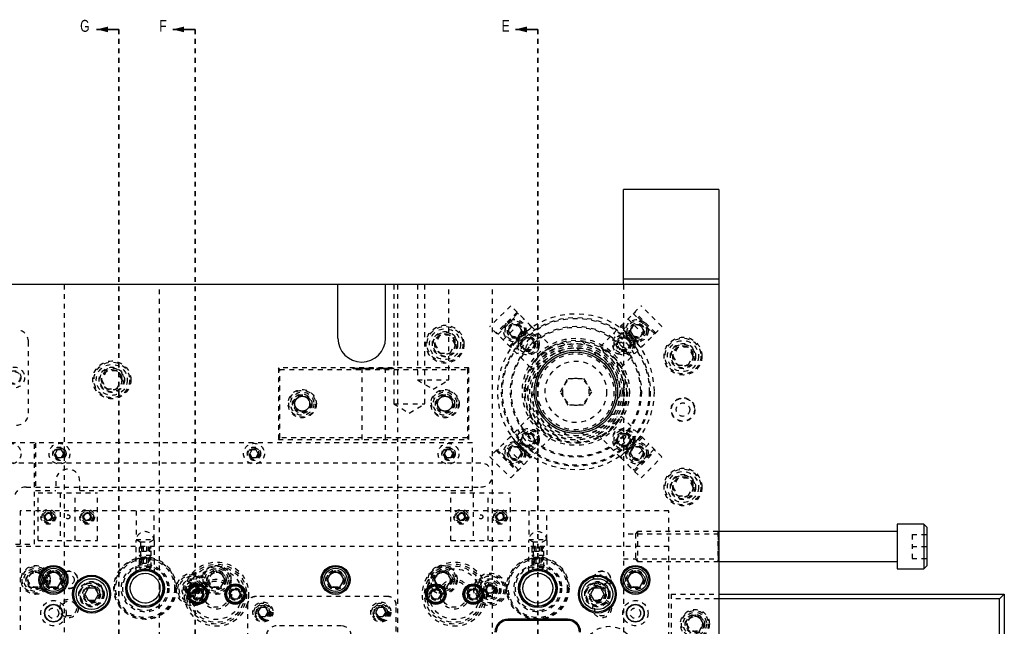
# Model space of a CAD drawing. Header units: inches. Extents: x 1694 to 2505, y -239 to -56.
# Tile 80 of 179: x 1749 to 1769, y -150 to -137. Entities that reach past the tile are written whole.
import ezdxf

# ---------------------------------------------------------------- set-up
doc = ezdxf.new("R2010")
doc.units = ezdxf.units.IN
doc.header["$LTSCALE"] = 0.5
doc.header["$MEASUREMENT"] = 0
doc.linetypes.add('HIDDEN', pattern=[0.225, 0.15, -0.075])
doc.linetypes.add('PHANTOM', pattern=[0.25, 0.125, -0.025, 0.025, -0.025, 0.025, -0.025])
doc.layers.add('SID-M-H', color=4, linetype='HIDDEN')
doc.layers.add('SID-M-S', color=105, linetype='Continuous')
doc.styles.add('SLDTEXTSTYLE0', font='TXT', dxfattribs={"width": 0.595745})

msp = doc.modelspace()

# ---------------------------------------------------------------- linework, layer by layer
at = {"color": 7, "linetype": 'Continuous', "lineweight": 35}
for p, q in [((1750.61658, -137.23909), (1750.14658, -137.23909)), ((1752.21658, -137.23909), (1751.74658, -137.23909)), ((1759.41658, -137.23909), (1758.94658, -137.23909))]:
    msp.add_line(p, q, dxfattribs=at)
at = {"color": 7, "linetype": 'PHANTOM', "lineweight": 35}
for p, q in [((1750.61658, -137.23909), (1750.61658, -171.9591)), ((1752.21658, -137.23909), (1752.21658, -171.9591)), ((1759.41658, -137.23909), (1759.41658, -171.9591))]:
    msp.add_line(p, q, dxfattribs=at)
at = {"color": 7, "linetype": 'Continuous', "lineweight": 35}
for points in [[(1750.14658, -137.23909), (1750.38658, -137.29909), (1750.38658, -137.17909)], [(1751.74658, -137.23909), (1751.98658, -137.29909), (1751.98658, -137.17909)], [(1758.94658, -137.23909), (1759.18658, -137.29909), (1759.18658, -137.17909)]]:
    msp.add_solid(points, dxfattribs=at)
at = {"layer": 'SID-M-H'}
for p, q in [((1749.46658, -142.5991), (1749.46658, -166.5991)), ((1751.46658, -166.5991), (1751.46658, -142.5991)), ((1756.38848, -142.5991), (1756.38848, -145.0991)), ((1756.46658, -142.5991), (1756.46658, -166.5991)), ((1756.88848, -142.5991), (1756.88848, -144.5991)), ((1757.04468, -145.0991), (1757.04468, -142.5991)), ((1757.54468, -144.5991), (1757.54468, -142.5991)), ((1758.46658, -166.5991), (1758.46658, -142.5991)), ((1761.21658, -142.5991), (1761.21658, -166.5991)), ((1758.84798, -143.04208), (1758.40957, -143.48049)), ((1759.12419, -143.31829), (1758.84798, -143.04208)), ((1761.15695, -143.47032), (1761.58519, -143.04208)), ((1762.02359, -143.48049), (1761.58519, -143.04208)), ((1758.98162, -143.17573), (1758.54321, -143.61413)), ((1759.00001, -143.19411), (1758.5616, -143.63252)), ((1758.57397, -143.64489), (1759.01238, -143.20649)), ((1758.68578, -143.7567), (1759.12419, -143.31829)), ((1759.27622, -143.47032), (1759.12419, -143.31829)), ((1761.30898, -143.31829), (1761.74738, -143.7567)), ((1761.42079, -143.20649), (1761.85919, -143.64489)), ((1761.87157, -143.63252), (1761.43316, -143.19411)), ((1761.88995, -143.61413), (1761.45154, -143.17573)), ((1759.2654, -144.33632), (1758.40957, -143.48049)), ((1758.86278, -143.44246), (1758.79061, -143.56746)), ((1758.81942, -143.89034), (1759.25783, -143.45194)), ((1758.83781, -143.90873), (1759.27622, -143.47032)), ((1759.28859, -143.4827), (1758.85018, -143.9211)), ((1759.00712, -143.44246), (1758.86278, -143.44246)), ((1759.07929, -143.56746), (1759.00712, -143.44246)), ((1759.27622, -143.47032), (1759.70381, -143.89792)), ((1760.72936, -143.89792), (1761.15695, -143.47032)), ((1761.58298, -143.9211), (1761.14458, -143.4827)), ((1761.15695, -143.47032), (1761.59536, -143.90873)), ((1761.16776, -144.33632), (1762.02359, -143.48049)), ((1761.17533, -143.45194), (1761.61374, -143.89034)), ((1761.42605, -143.44246), (1761.35388, -143.56746)), ((1761.57038, -143.44246), (1761.42605, -143.44246)), ((1761.64255, -143.56746), (1761.57038, -143.44246)), ((1757.35833, -143.6616), (1757.25008, -143.8491)), ((1757.57484, -143.6616), (1757.35833, -143.6616)), ((1757.68309, -143.8491), (1757.57484, -143.6616)), ((1758.79061, -143.56746), (1758.86278, -143.69246)), ((1758.86278, -143.69246), (1759.00712, -143.69246)), ((1759.00712, -143.69246), (1759.07929, -143.56746)), ((1759.06682, -143.84367), (1759.13899, -143.71867)), ((1759.13899, -143.71867), (1759.28333, -143.71867)), ((1759.28333, -143.71867), (1759.3555, -143.84367)), ((1761.07767, -143.84367), (1761.14984, -143.71867)), ((1761.14984, -143.71867), (1761.29417, -143.71867)), ((1761.29417, -143.71867), (1761.36634, -143.84367)), ((1761.35388, -143.56746), (1761.42605, -143.69246)), ((1761.42605, -143.69246), (1761.57038, -143.69246)), ((1761.57038, -143.69246), (1761.64255, -143.56746)), ((1748.71658, -145.2991), (1748.71658, -143.7991)), ((1757.25008, -143.8491), (1757.35833, -144.0366)), ((1757.57484, -144.0366), (1757.68309, -143.8491)), ((1759.13899, -143.96867), (1759.06682, -143.84367)), ((1759.3555, -143.84367), (1759.28333, -143.96867)), ((1761.14984, -143.96867), (1761.07767, -143.84367)), ((1761.36634, -143.84367), (1761.29417, -143.96867)), ((1762.35833, -143.9116), (1762.25008, -144.0991)), ((1762.57484, -143.9116), (1762.35833, -143.9116)), ((1762.68309, -144.0991), (1762.57484, -143.9116)), ((1757.35833, -144.0366), (1757.57484, -144.0366)), ((1759.28333, -143.96867), (1759.13899, -143.96867)), ((1761.29417, -143.96867), (1761.14984, -143.96867)), ((1762.25008, -144.0991), (1762.35833, -144.2866)), ((1762.57484, -144.2866), (1762.68309, -144.0991)), ((1757.96658, -144.3491), (1753.96658, -144.3491)), ((1753.96658, -144.3491), (1753.96658, -145.8491)), ((1753.99658, -144.3791), (1753.96658, -144.3491)), ((1753.99658, -144.3791), (1757.93658, -144.3791)), ((1753.99658, -145.8191), (1753.99658, -144.3791)), ((1755.53565, -144.3641), (1755.53565, -144.3491)), ((1755.54801, -144.3641), (1755.54801, -144.3491)), ((1755.56203, -144.3641), (1755.56203, -144.3491)), ((1755.56314, -144.3641), (1755.56314, -144.3491)), ((1755.58288, -144.3641), (1755.58288, -144.3491)), ((1755.58395, -144.3641), (1755.58395, -144.3491)), ((1755.59342, -144.3641), (1755.59342, -144.3491)), ((1755.62044, -144.3641), (1755.59342, -144.3641)), ((1755.59822, -144.3641), (1755.59822, -144.3491)), ((1755.60808, -144.3641), (1755.60808, -144.3491)), ((1755.62044, -144.3641), (1755.62044, -144.3491)), ((1755.64518, -144.3641), (1755.64518, -144.3491)), ((1755.72291, -144.3641), (1755.64518, -144.3641)), ((1755.71054, -144.3641), (1755.71054, -144.3491)), ((1755.71658, -144.3491), (1755.71658, -145.8491)), ((1755.72291, -144.3641), (1755.72291, -144.3491)), ((1755.74764, -144.3641), (1755.74764, -144.3491)), ((1755.82537, -144.3641), (1755.74764, -144.3641)), ((1755.813, -144.3641), (1755.813, -144.3491)), ((1755.82537, -144.3641), (1755.82537, -144.3491)), ((1755.85364, -144.3641), (1755.85364, -144.3491)), ((1755.866, -144.3641), (1755.866, -144.3491)), ((1755.89515, -144.3641), (1755.89515, -144.3491)), ((1755.89913, -144.3641), (1755.89913, -144.3491)), ((1755.9023, -144.3641), (1755.9023, -144.3491)), ((1755.924, -144.3641), (1755.924, -144.3491)), ((1755.93852, -144.3641), (1755.93852, -144.3491)), ((1755.93887, -144.3641), (1755.93887, -144.3491)), ((1755.9667, -144.3641), (1755.93887, -144.3641)), ((1755.94464, -144.3641), (1755.94464, -144.3491)), ((1755.95433, -144.3641), (1755.95433, -144.3491)), ((1755.9667, -144.3641), (1755.9667, -144.3491)), ((1756.04443, -144.3641), (1756.04443, -144.3491)), ((1756.05679, -144.3641), (1756.05679, -144.3491)), ((1756.06201, -144.3641), (1756.06201, -144.3491)), ((1756.09157, -144.3641), (1756.09157, -144.3491)), ((1756.09199, -144.3641), (1756.09199, -144.3491)), ((1756.12569, -144.3641), (1756.12569, -144.3491)), ((1756.13806, -144.3641), (1756.13806, -144.3491)), ((1756.15219, -144.3641), (1756.15219, -144.3491)), ((1756.15749, -144.3641), (1756.15749, -144.3491)), ((1756.22816, -144.3641), (1756.15749, -144.3641)), ((1756.16456, -144.3641), (1756.16456, -144.3491)), ((1756.19556, -144.3641), (1756.19556, -144.3491)), ((1756.19779, -144.3641), (1756.19779, -144.3491)), ((1756.19953, -144.3641), (1756.19953, -144.3491)), ((1756.20025, -144.3641), (1756.20025, -144.3491)), ((1756.20436, -144.3641), (1756.20436, -144.3491)), ((1756.21179, -144.3641), (1756.21179, -144.3491)), ((1756.21402, -144.3641), (1756.21402, -144.3491)), ((1756.21658, -145.8491), (1756.21658, -144.3491)), ((1756.22816, -144.3641), (1756.22816, -144.3491)), ((1756.22992, -144.3641), (1756.22992, -144.3491)), ((1756.24229, -144.3641), (1756.22992, -144.3641)), ((1756.24229, -144.3641), (1756.24229, -144.3491)), ((1756.25642, -144.3641), (1756.25642, -144.3491)), ((1756.26879, -144.3641), (1756.26879, -144.3491)), ((1756.274, -144.3641), (1756.274, -144.3491)), ((1756.30357, -144.3641), (1756.30357, -144.3491)), ((1756.30398, -144.3641), (1756.30398, -144.3491)), ((1756.33769, -144.3641), (1756.33769, -144.3491)), ((1756.35005, -144.3641), (1756.35005, -144.3491)), ((1756.36772, -144.3641), (1756.36772, -144.3491)), ((1756.3792, -144.3641), (1756.3792, -144.3491)), ((1756.39068, -144.3641), (1756.39068, -144.3491)), ((1757.93658, -144.3791), (1757.96658, -144.3491)), ((1757.93658, -144.3791), (1757.93658, -145.8191)), ((1757.96658, -145.8491), (1757.96658, -144.3491)), ((1762.35833, -144.2866), (1762.57484, -144.2866)), ((1750.35833, -144.4116), (1750.25008, -144.5991)), ((1750.57484, -144.4116), (1750.35833, -144.4116)), ((1750.68309, -144.5991), (1750.57484, -144.4116)), ((1759.89182, -144.8491), (1760.0542, -144.56785)), ((1760.0542, -144.56785), (1760.37896, -144.56785)), ((1760.37896, -144.56785), (1760.54134, -144.8491)), ((1750.25008, -144.5991), (1750.35833, -144.7866)), ((1750.35833, -144.7866), (1750.57484, -144.7866)), ((1750.57484, -144.7866), (1750.68309, -144.5991)), ((1756.88848, -144.5991), (1757.54468, -144.5991)), ((1756.88848, -144.5991), (1757.21658, -144.79624)), ((1757.21658, -144.79624), (1757.54468, -144.5991)), ((1754.28645, -145.0991), (1754.37652, -144.9431)), ((1754.37652, -144.9431), (1754.55665, -144.9431)), ((1754.55665, -144.9431), (1754.64672, -145.0991)), ((1757.28645, -145.0991), (1757.37652, -144.9431)), ((1757.37652, -144.9431), (1757.55665, -144.9431)), ((1757.55665, -144.9431), (1757.64672, -145.0991)), ((1760.0542, -145.13035), (1759.89182, -144.8491)), ((1760.54134, -144.8491), (1760.37896, -145.13035)), ((1754.37652, -145.2551), (1754.28645, -145.0991)), ((1754.64672, -145.0991), (1754.55665, -145.2551)), ((1756.38848, -145.0991), (1757.04468, -145.0991)), ((1756.38848, -145.0991), (1756.71658, -145.29624)), ((1756.71658, -145.29624), (1757.04468, -145.0991)), ((1757.37652, -145.2551), (1757.28645, -145.0991)), ((1757.64672, -145.0991), (1757.55665, -145.2551)), ((1760.37896, -145.13035), (1760.0542, -145.13035)), ((1754.55665, -145.2551), (1754.37652, -145.2551)), ((1757.55665, -145.2551), (1757.37652, -145.2551)), ((1759.2654, -145.36187), (1758.40957, -146.2177)), ((1761.16776, -145.36187), (1761.74738, -145.94149)), ((1753.96658, -145.8491), (1753.99658, -145.8191)), ((1757.93658, -145.8191), (1753.99658, -145.8191)), ((1757.96658, -145.8491), (1757.93658, -145.8191)), ((1759.25783, -146.24625), (1758.81942, -145.80785)), ((1759.27622, -146.22787), (1758.83781, -145.78946)), ((1758.85018, -145.77709), (1759.28859, -146.21549)), ((1759.06682, -145.85452), (1759.13899, -145.72952)), ((1759.13899, -145.72952), (1759.28333, -145.72952)), ((1759.70381, -145.80028), (1759.27622, -146.22787)), ((1759.28333, -145.72952), (1759.3555, -145.85452)), ((1761.15695, -146.22787), (1760.72936, -145.80028)), ((1761.07767, -145.85452), (1761.14984, -145.72952)), ((1761.14458, -146.21549), (1761.58298, -145.77709)), ((1761.14984, -145.72952), (1761.29417, -145.72952)), ((1761.59536, -145.78946), (1761.15695, -146.22787)), ((1761.61374, -145.80785), (1761.17533, -146.24625)), ((1761.29417, -145.72952), (1761.36634, -145.85452)), ((1748.84158, -145.9241), (1741.39158, -145.9241)), ((1748.84158, -148.0491), (1748.84158, -145.9241)), ((1748.86658, -145.9241), (1748.86658, -146.9241)), ((1758.04158, -145.9241), (1748.86658, -145.9241)), ((1753.96658, -145.8491), (1757.96658, -145.8491)), ((1758.04158, -146.9241), (1758.04158, -145.9241)), ((1759.12419, -146.3799), (1758.68578, -145.94149)), ((1758.86278, -146.00573), (1758.79061, -146.13073)), ((1759.00712, -146.00573), (1758.86278, -146.00573)), ((1759.07929, -146.13073), (1759.00712, -146.00573)), ((1759.13899, -145.97952), (1759.06682, -145.85452)), ((1759.28333, -145.97952), (1759.13899, -145.97952)), ((1759.3555, -145.85452), (1759.28333, -145.97952)), ((1761.14984, -145.97952), (1761.07767, -145.85452)), ((1761.29417, -145.97952), (1761.14984, -145.97952)), ((1761.36634, -145.85452), (1761.29417, -145.97952)), ((1761.74738, -145.94149), (1761.30898, -146.3799)), ((1761.42605, -146.00573), (1761.35388, -146.13073)), ((1761.57038, -146.00573), (1761.42605, -146.00573)), ((1761.64255, -146.13073), (1761.57038, -146.00573)), ((1762.02359, -146.2177), (1761.74738, -145.94149)), ((1749.32155, -146.0711), (1749.27652, -146.1491)), ((1749.27652, -146.1491), (1749.32155, -146.2271)), ((1749.41162, -146.0711), (1749.32155, -146.0711)), ((1749.32155, -146.2271), (1749.41162, -146.2271)), ((1749.45665, -146.1491), (1749.41162, -146.0711)), ((1749.41162, -146.2271), (1749.45665, -146.1491)), ((1753.40905, -146.0711), (1753.36402, -146.1491)), ((1753.36402, -146.1491), (1753.40905, -146.2271)), ((1753.49912, -146.0711), (1753.40905, -146.0711)), ((1753.40905, -146.2271), (1753.49912, -146.2271)), ((1753.54415, -146.1491), (1753.49912, -146.0711)), ((1753.49912, -146.2271), (1753.54415, -146.1491)), ((1757.49655, -146.0711), (1757.45152, -146.1491)), ((1757.45152, -146.1491), (1757.49655, -146.2271)), ((1757.58662, -146.0711), (1757.49655, -146.0711)), ((1757.49655, -146.2271), (1757.58662, -146.2271)), ((1757.63165, -146.1491), (1757.58662, -146.0711)), ((1757.58662, -146.2271), (1757.63165, -146.1491)), ((1758.40957, -146.2177), (1758.84798, -146.65611)), ((1758.54321, -146.08406), (1758.98162, -146.52246)), ((1758.5616, -146.06567), (1759.00001, -146.50408)), ((1759.01238, -146.4917), (1758.57397, -146.0533)), ((1758.79061, -146.13073), (1758.86278, -146.25573)), ((1758.84798, -146.65611), (1759.27622, -146.22787)), ((1759.00712, -146.25573), (1759.07929, -146.13073)), ((1761.15695, -146.22787), (1761.30898, -146.3799)), ((1761.35388, -146.13073), (1761.42605, -146.25573)), ((1761.85919, -146.0533), (1761.42079, -146.4917)), ((1761.43316, -146.50408), (1761.87157, -146.06567)), ((1761.45154, -146.52246), (1761.88995, -146.08406)), ((1761.57038, -146.25573), (1761.64255, -146.13073)), ((1761.58519, -146.65611), (1762.02359, -146.2177)), ((1758.21658, -146.3491), (1741.21658, -146.3491)), ((1758.86278, -146.25573), (1759.00712, -146.25573)), ((1761.30898, -146.3799), (1761.58519, -146.65611)), ((1761.42605, -146.25573), (1761.57038, -146.25573)), ((1748.66658, -146.8491), (1758.21658, -146.8491)), ((1749.29158, -146.7241), (1749.29158, -146.9241)), ((1749.79158, -146.9241), (1749.79158, -146.7241)), ((1762.35833, -146.6616), (1762.25008, -146.8491)), ((1762.25008, -146.8491), (1762.35833, -147.0366)), ((1762.57484, -146.6616), (1762.35833, -146.6616)), ((1762.68309, -146.8491), (1762.57484, -146.6616)), ((1762.57484, -147.0366), (1762.68309, -146.8491)), ((1748.86658, -146.9241), (1749.29158, -146.9241)), ((1748.91658, -147.9741), (1748.91658, -146.9741)), ((1748.91658, -146.9741), (1750.16658, -146.9741)), ((1749.38358, -146.9741), (1749.38358, -147.9741)), ((1749.69958, -147.9741), (1749.69958, -146.9741)), ((1749.79158, -146.9241), (1758.04158, -146.9241)), ((1750.16658, -147.9741), (1750.16658, -146.9741)), ((1757.59158, -146.9741), (1758.84158, -146.9741)), ((1757.59158, -147.9741), (1757.59158, -146.9741)), ((1758.05858, -146.9741), (1758.05858, -147.9741)), ((1758.37458, -147.9741), (1758.37458, -146.9741)), ((1758.84158, -147.9741), (1758.84158, -146.9741)), ((1762.35833, -147.0366), (1762.57484, -147.0366)), ((1748.54158, -147.3491), (1748.54158, -161.8491)), ((1762.16658, -147.3491), (1748.54158, -147.3491)), ((1749.09399, -147.40378), (1749.05339, -147.4741)), ((1749.05339, -147.4741), (1749.09399, -147.54441)), ((1749.17518, -147.40378), (1749.09399, -147.40378)), ((1749.21577, -147.4741), (1749.17518, -147.40378)), ((1749.17518, -147.54441), (1749.21577, -147.4741)), ((1749.90799, -147.40378), (1749.86739, -147.4741)), ((1749.86739, -147.4741), (1749.90799, -147.54441)), ((1749.98918, -147.40378), (1749.90799, -147.40378)), ((1750.02977, -147.4741), (1749.98918, -147.40378)), ((1749.98918, -147.54441), (1750.02977, -147.4741)), ((1750.97908, -147.3491), (1750.97908, -147.9491)), ((1751.35408, -147.9491), (1751.35408, -147.3491)), ((1757.76899, -147.40378), (1757.72839, -147.4741)), ((1757.72839, -147.4741), (1757.76899, -147.54441)), ((1757.85018, -147.40378), (1757.76899, -147.40378)), ((1757.89077, -147.4741), (1757.85018, -147.40378)), ((1757.85018, -147.54441), (1757.89077, -147.4741)), ((1758.58299, -147.40378), (1758.54239, -147.4741)), ((1758.54239, -147.4741), (1758.58299, -147.54441)), ((1758.66418, -147.40378), (1758.58299, -147.40378)), ((1758.70477, -147.4741), (1758.66418, -147.40378)), ((1758.66418, -147.54441), (1758.70477, -147.4741)), ((1759.22908, -147.3491), (1759.22908, -147.9491)), ((1759.60408, -147.9491), (1759.60408, -147.3491)), ((1762.16658, -151.99434), (1762.16658, -147.3491)), ((1749.09399, -147.54441), (1749.17518, -147.54441)), ((1749.90799, -147.54441), (1749.98918, -147.54441)), ((1757.76899, -147.54441), (1757.85018, -147.54441)), ((1758.58299, -147.54441), (1758.66418, -147.54441)), ((1763.21658, -147.8413), (1761.21658, -147.8413)), ((1761.51343, -147.7866), (1761.46658, -147.83345)), ((1761.46658, -147.83345), (1761.46658, -148.36475)), ((1761.51343, -147.7866), (1761.51343, -148.4116)), ((1763.19914, -147.7866), (1761.51343, -147.7866)), ((1763.19914, -147.7866), (1763.19914, -148.4116)), ((1763.21466, -147.82925), (1763.19914, -147.7866)), ((1763.21466, -148.36849), (1763.21466, -147.82971)), ((1763.21619, -147.7866), (1763.21619, -148.4116)), ((1763.21658, -147.7866), (1763.21619, -147.7866)), ((1767.27908, -147.8491), (1767.27908, -148.3491)), ((1767.27908, -147.8491), (1767.59158, -147.8491)), ((1762.16658, -148.0991), (1737.36658, -148.0991)), ((1747.84158, -148.0491), (1748.84158, -148.0491)), ((1748.91658, -147.9741), (1750.16658, -147.9741)), ((1750.97858, -148.61396), (1750.97858, -147.9741)), ((1750.97908, -147.9491), (1751.35408, -147.9491)), ((1750.97908, -147.9491), (1751.06608, -147.99933)), ((1751.06608, -148.0991), (1751.04158, -148.1236)), ((1751.06608, -147.99933), (1751.26708, -147.99933)), ((1751.06608, -147.99933), (1751.06608, -148.61264)), ((1751.09441, -148.19752), (1751.09441, -148.0991)), ((1751.1305, -148.19752), (1751.1305, -148.0991)), ((1751.20267, -148.19752), (1751.20267, -148.0991)), ((1751.23875, -148.19752), (1751.23875, -148.0991)), ((1751.26708, -147.99933), (1751.35408, -147.9491)), ((1751.26708, -148.61249), (1751.26708, -147.99933)), ((1751.29158, -148.1236), (1751.26708, -148.0991)), ((1751.35458, -147.9741), (1751.35458, -148.61396)), ((1757.59158, -147.9741), (1758.84158, -147.9741)), ((1759.22858, -148.61396), (1759.22858, -147.9741)), ((1759.22908, -147.9491), (1759.60408, -147.9491)), ((1759.22908, -147.9491), (1759.31608, -147.99933)), ((1759.31608, -148.0991), (1759.29158, -148.1236)), ((1759.31608, -147.99933), (1759.51708, -147.99933)), ((1759.31608, -147.99933), (1759.31608, -148.61264)), ((1759.34441, -148.19752), (1759.34441, -148.0991)), ((1759.3805, -148.19752), (1759.3805, -148.0991)), ((1759.45267, -148.19752), (1759.45267, -148.0991)), ((1759.48875, -148.19752), (1759.48875, -148.0991)), ((1759.51708, -147.99933), (1759.60408, -147.9491)), ((1759.51708, -148.61249), (1759.51708, -147.99933)), ((1759.54158, -148.1236), (1759.51708, -148.0991)), ((1759.60458, -147.9741), (1759.60458, -148.61396)), ((1767.27908, -148.0991), (1767.59158, -148.0991)), ((1751.04158, -148.1236), (1751.29158, -148.1236)), ((1751.04158, -148.1236), (1751.04158, -148.2866)), ((1751.29158, -148.2866), (1751.04158, -148.2866)), ((1751.04158, -148.2866), (1751.10408, -148.3491)), ((1751.09441, -148.19752), (1751.23875, -148.19752)), ((1751.22908, -148.3491), (1751.29158, -148.2866)), ((1751.29158, -148.2866), (1751.29158, -148.1236)), ((1759.29158, -148.1236), (1759.54158, -148.1236)), ((1759.29158, -148.1236), (1759.29158, -148.2866)), ((1759.54158, -148.2866), (1759.29158, -148.2866)), ((1759.29158, -148.2866), (1759.35408, -148.3491)), ((1759.34441, -148.19752), (1759.48875, -148.19752)), ((1759.47908, -148.3491), (1759.54158, -148.2866)), ((1759.54158, -148.2866), (1759.54158, -148.1236)), ((1751.06608, -148.3491), (1751.04158, -148.3736)), ((1751.04158, -148.3736), (1751.29158, -148.3736)), ((1751.04158, -148.3736), (1751.04158, -148.5366)), ((1751.06608, -148.3491), (1751.26708, -148.3491)), ((1751.09441, -148.44752), (1751.09441, -148.3491)), ((1751.09441, -148.44752), (1751.23875, -148.44752)), ((1751.16658, -148.31301), (1751.10408, -148.3491)), ((1751.1305, -148.44752), (1751.1305, -148.3491)), ((1751.22908, -148.3491), (1751.16658, -148.31301)), ((1751.20267, -148.44752), (1751.20267, -148.3491)), ((1751.23875, -148.44752), (1751.23875, -148.3491)), ((1751.29158, -148.3736), (1751.26708, -148.3491)), ((1751.29158, -148.5366), (1751.29158, -148.3736)), ((1759.31608, -148.3491), (1759.29158, -148.3736)), ((1759.29158, -148.3736), (1759.54158, -148.3736)), ((1759.29158, -148.3736), (1759.29158, -148.5366)), ((1759.31608, -148.3491), (1759.51708, -148.3491)), ((1759.34441, -148.44752), (1759.34441, -148.3491)), ((1759.34441, -148.44752), (1759.48875, -148.44752)), ((1759.41658, -148.31301), (1759.35408, -148.3491)), ((1759.3805, -148.44752), (1759.3805, -148.3491)), ((1759.47908, -148.3491), (1759.41658, -148.31301)), ((1759.45267, -148.44752), (1759.45267, -148.3491)), ((1759.48875, -148.44752), (1759.48875, -148.3491)), ((1759.54158, -148.3736), (1759.51708, -148.3491)), ((1759.54158, -148.5366), (1759.54158, -148.3736)), ((1761.21658, -148.3569), (1763.21658, -148.3569)), ((1761.46658, -148.36475), (1761.51343, -148.4116)), ((1761.51343, -148.4116), (1763.19914, -148.4116)), ((1763.19914, -148.4116), (1763.21466, -148.36894)), ((1763.21619, -148.4116), (1763.21658, -148.4116)), ((1767.27908, -148.3491), (1767.59158, -148.3491)), ((1748.77652, -148.6431), (1748.68645, -148.7991)), ((1748.95665, -148.6431), (1748.77652, -148.6431)), ((1749.04672, -148.7991), (1748.95665, -148.6431)), ((1751.29158, -148.5366), (1751.04158, -148.5366)), ((1751.04158, -148.5366), (1751.10408, -148.5991)), ((1751.16658, -148.56301), (1751.10408, -148.5991)), ((1751.22908, -148.5991), (1751.10408, -148.5991)), ((1751.22908, -148.5991), (1751.16658, -148.56301)), ((1751.22908, -148.5991), (1751.29158, -148.5366)), ((1752.57652, -148.6431), (1752.48645, -148.7991)), ((1752.75665, -148.6431), (1752.57652, -148.6431)), ((1752.84672, -148.7991), (1752.75665, -148.6431)), ((1757.32652, -148.6431), (1757.23645, -148.7991)), ((1757.50665, -148.6431), (1757.32652, -148.6431)), ((1757.59672, -148.7991), (1757.50665, -148.6431)), ((1759.54158, -148.5366), (1759.29158, -148.5366)), ((1759.29158, -148.5366), (1759.35408, -148.5991)), ((1759.41658, -148.56301), (1759.35408, -148.5991)), ((1759.47908, -148.5991), (1759.35408, -148.5991)), ((1759.47908, -148.5991), (1759.41658, -148.56301)), ((1759.47908, -148.5991), (1759.54158, -148.5366)), ((1748.68645, -148.7991), (1748.77652, -148.9551)), ((1748.95665, -148.9551), (1749.04672, -148.7991)), ((1752.07637, -148.9991), (1752.12148, -148.92097)), ((1752.12148, -148.92097), (1752.21169, -148.92097)), ((1752.21169, -148.92097), (1752.25679, -148.9991)), ((1752.48645, -148.7991), (1752.57652, -148.9551)), ((1752.75665, -148.9551), (1752.84672, -148.7991)), ((1757.23645, -148.7991), (1757.32652, -148.9551)), ((1757.50665, -148.9551), (1757.59672, -148.7991)), ((1758.32637, -148.9991), (1758.37148, -148.92097)), ((1758.37148, -148.92097), (1758.46169, -148.92097)), ((1758.46169, -148.92097), (1758.50679, -148.9991)), ((1748.77652, -148.9551), (1748.95665, -148.9551)), ((1752.12148, -149.07722), (1752.07637, -148.9991)), ((1752.21169, -149.07722), (1752.12148, -149.07722)), ((1752.25679, -148.9991), (1752.21169, -149.07722)), ((1752.57652, -148.9551), (1752.75665, -148.9551)), ((1757.32652, -148.9551), (1757.50665, -148.9551)), ((1758.37148, -149.07722), (1758.32637, -148.9991)), ((1758.46169, -149.07722), (1758.37148, -149.07722)), ((1758.50679, -148.9991), (1758.46169, -149.07722)), ((1762.21658, -149.0991), (1763.21658, -149.0991)), ((1762.21658, -149.0991), (1762.21658, -151.96934)), ((1753.31658, -149.3166), (1753.31658, -152.16768)), ((1756.27408, -149.1491), (1753.48408, -149.1491)), ((1756.44158, -153.4816), (1756.44158, -149.3166)), ((1763.21658, -149.1991), (1762.21658, -149.1991)), ((1753.58746, -149.38035), (1753.53333, -149.4741)), ((1753.53333, -149.4741), (1753.58746, -149.56785)), ((1753.69571, -149.38035), (1753.58746, -149.38035)), ((1753.74984, -149.4741), (1753.69571, -149.38035)), ((1753.69571, -149.56785), (1753.74984, -149.4741)), ((1756.06246, -149.38035), (1756.00833, -149.4741)), ((1756.00833, -149.4741), (1756.06246, -149.56785)), ((1756.17071, -149.38035), (1756.06246, -149.38035)), ((1756.22484, -149.4741), (1756.17071, -149.38035)), ((1756.17071, -149.56785), (1756.22484, -149.4741)), ((1753.58746, -149.56785), (1753.69571, -149.56785)), ((1756.06246, -149.56785), (1756.17071, -149.56785)), ((1762.62652, -149.5681), (1762.53645, -149.7241)), ((1762.53645, -149.7241), (1762.62652, -149.8801)), ((1762.80665, -149.5681), (1762.62652, -149.5681)), ((1762.89672, -149.7241), (1762.80665, -149.5681)), ((1762.80665, -149.8801), (1762.89672, -149.7241)), ((1755.29158, -149.7659), (1753.92158, -149.7659))]:
    msp.add_line(p, q, dxfattribs=at)
for centre, radius in [((1760.21658, -144.8491), 1.6415), ((1760.21658, -144.8491), 1.5625), ((1760.21658, -144.8491), 1.5425), ((1758.93495, -143.56746), 0.23438), ((1761.49821, -143.56746), 0.23438), ((1757.46658, -143.8491), 0.3985), ((1757.46658, -143.8491), 0.375), ((1757.46658, -143.8491), 0.325), ((1758.93495, -143.56746), 0.20312), ((1758.93495, -143.56746), 0.1595), ((1758.93495, -143.56746), 0.15625), ((1758.93495, -143.56746), 0.13297), ((1758.93495, -143.56746), 0.1327), ((1758.93495, -143.56746), 0.13218), ((1758.93495, -143.56746), 0.1285), ((1760.21658, -144.8491), 1.375), ((1760.21658, -144.8491), 1.355), ((1761.49821, -143.56746), 0.20312), ((1761.49821, -143.56746), 0.1595), ((1761.49821, -143.56746), 0.15625), ((1761.49821, -143.56746), 0.13297), ((1761.49821, -143.56746), 0.1327), ((1761.49821, -143.56746), 0.13218), ((1761.49821, -143.56746), 0.1285), ((1757.46658, -143.8491), 0.2655), ((1757.46658, -143.8491), 0.25), ((1757.46658, -143.8491), 0.21542), ((1757.46658, -143.8491), 0.21515), ((1757.46658, -143.8491), 0.21463), ((1757.46658, -143.8491), 0.21095), ((1759.21116, -143.84367), 0.23438), ((1759.21116, -143.84367), 0.20312), ((1759.21116, -143.84367), 0.1595), ((1759.21116, -143.84367), 0.15625), ((1759.21116, -143.84367), 0.13297), ((1759.21116, -143.84367), 0.1327), ((1759.21116, -143.84367), 0.13218), ((1759.21116, -143.84367), 0.1285), ((1760.21658, -144.8491), 1.125), ((1761.222, -143.84367), 0.23438), ((1761.222, -143.84367), 0.20312), ((1761.222, -143.84367), 0.1595), ((1761.222, -143.84367), 0.15625), ((1761.222, -143.84367), 0.13297), ((1761.222, -143.84367), 0.1327), ((1761.222, -143.84367), 0.13218), ((1761.222, -143.84367), 0.1285), ((1762.46658, -144.0991), 0.3985), ((1762.46658, -144.0991), 0.375), ((1760.21658, -144.8491), 1.0825), ((1760.21658, -144.8491), 1.0625), ((1759.29955, -143.93206), 0.1285), ((1760.21658, -144.8491), 1.01563), ((1760.21658, -144.8491), 1.00775), ((1760.21658, -144.8491), 0.96875), ((1760.21658, -144.8491), 0.92975), ((1760.21658, -144.8491), 0.92188), ((1761.13362, -143.93206), 0.1285), ((1762.46658, -144.0991), 0.325), ((1762.46658, -144.0991), 0.2655), ((1762.46658, -144.0991), 0.25), ((1762.46658, -144.0991), 0.21542), ((1762.46658, -144.0991), 0.21515), ((1762.46658, -144.0991), 0.21463), ((1762.46658, -144.0991), 0.21095), ((1760.21658, -144.8491), 0.8744), ((1760.21658, -144.8491), 0.83665), ((1760.21658, -144.8491), 0.79788), ((1748.41658, -144.5491), 0.2185), ((1750.46658, -144.5991), 0.3985), ((1750.46658, -144.5991), 0.375), ((1750.46658, -144.5991), 0.325), ((1750.46658, -144.5991), 0.2655), ((1750.46658, -144.5991), 0.25), ((1760.21658, -144.8491), 0.64583), ((1748.41658, -144.5491), 0.1405), ((1748.41658, -144.5491), 0.125), ((1750.46658, -144.5991), 0.21542), ((1750.46658, -144.5991), 0.21515), ((1750.46658, -144.5991), 0.21463), ((1750.46658, -144.5991), 0.21095), ((1754.46658, -145.0991), 0.2969), ((1754.46658, -145.0991), 0.28125), ((1754.46658, -145.0991), 0.24375), ((1754.46658, -145.0991), 0.203), ((1754.46658, -145.0991), 0.1875), ((1754.46658, -145.0991), 0.16072), ((1754.46658, -145.0991), 0.16045), ((1754.46658, -145.0991), 0.15993), ((1757.46658, -145.0991), 0.2969), ((1757.46658, -145.0991), 0.28125), ((1757.46658, -145.0991), 0.24375), ((1757.46658, -145.0991), 0.203), ((1757.46658, -145.0991), 0.1875), ((1757.46658, -145.0991), 0.16072), ((1757.46658, -145.0991), 0.16045), ((1757.46658, -145.0991), 0.15993), ((1762.46658, -145.2241), 0.25), ((1762.46658, -145.2241), 0.24213), ((1762.46658, -145.2241), 0.141), ((1759.21116, -145.85452), 0.23438), ((1761.222, -145.85452), 0.23438), ((1759.21116, -145.85452), 0.20312), ((1759.21116, -145.85452), 0.1595), ((1759.21116, -145.85452), 0.15625), ((1759.21116, -145.85452), 0.13297), ((1759.21116, -145.85452), 0.1327), ((1759.21116, -145.85452), 0.13218), ((1759.21116, -145.85452), 0.1285), ((1759.29955, -145.76613), 0.1285), ((1761.13362, -145.76613), 0.1285), ((1761.222, -145.85452), 0.20312), ((1761.222, -145.85452), 0.1595), ((1761.222, -145.85452), 0.15625), ((1761.222, -145.85452), 0.13297), ((1761.222, -145.85452), 0.1327), ((1761.222, -145.85452), 0.13218), ((1761.222, -145.85452), 0.1285), ((1748.34158, -146.1491), 0.2185), ((1749.36658, -146.1491), 0.2185), ((1749.36658, -146.1491), 0.1405), ((1749.36658, -146.1491), 0.125), ((1753.45408, -146.1491), 0.2185), ((1753.45408, -146.1491), 0.1405), ((1753.45408, -146.1491), 0.125), ((1757.54158, -146.1491), 0.2185), ((1757.54158, -146.1491), 0.1405), ((1757.54158, -146.1491), 0.125), ((1758.93495, -146.13073), 0.23438), ((1758.93495, -146.13073), 0.20313), ((1758.93495, -146.13073), 0.1595), ((1758.93495, -146.13073), 0.15625), ((1758.93495, -146.13073), 0.13297), ((1758.93495, -146.13073), 0.1327), ((1758.93495, -146.13073), 0.13218), ((1758.93495, -146.13073), 0.1285), ((1761.49821, -146.13073), 0.23438), ((1761.49821, -146.13073), 0.20312), ((1761.49821, -146.13073), 0.1595), ((1761.49821, -146.13073), 0.15625), ((1761.49821, -146.13073), 0.13297), ((1761.49821, -146.13073), 0.1327), ((1761.49821, -146.13073), 0.13218), ((1761.49821, -146.13073), 0.1285), ((1749.36658, -146.1491), 0.10497), ((1749.36658, -146.1491), 0.1047), ((1749.36658, -146.1491), 0.10418), ((1749.36658, -146.1491), 0.1005), ((1749.36658, -146.1491), 0.0975), ((1753.45408, -146.1491), 0.10497), ((1753.45408, -146.1491), 0.1047), ((1753.45408, -146.1491), 0.10418), ((1753.45408, -146.1491), 0.1005), ((1753.45408, -146.1491), 0.0975), ((1757.54158, -146.1491), 0.10497), ((1757.54158, -146.1491), 0.1047), ((1757.54158, -146.1491), 0.10418), ((1757.54158, -146.1491), 0.1005), ((1757.54158, -146.1491), 0.0975), ((1762.46658, -146.8491), 0.3985), ((1762.46658, -146.8491), 0.375), ((1762.46658, -146.8491), 0.325), ((1762.46658, -146.8491), 0.2655), ((1762.46658, -146.8491), 0.25), ((1762.46658, -146.8491), 0.21542), ((1762.46658, -146.8491), 0.21515), ((1762.46658, -146.8491), 0.21463), ((1762.46658, -146.8491), 0.21095), ((1749.13458, -147.4741), 0.15625), ((1749.13458, -147.4741), 0.135), ((1749.13458, -147.4741), 0.1186), ((1749.13458, -147.4741), 0.0885), ((1749.13458, -147.4741), 0.082), ((1749.13458, -147.4741), 0.07247), ((1749.13458, -147.4741), 0.0722), ((1749.13458, -147.4741), 0.07168), ((1749.13458, -147.4741), 0.068), ((1749.54158, -147.4741), 0.0445), ((1749.94858, -147.4741), 0.15625), ((1749.94858, -147.4741), 0.135), ((1749.94858, -147.4741), 0.1186), ((1749.94858, -147.4741), 0.0885), ((1749.94858, -147.4741), 0.082), ((1749.94858, -147.4741), 0.07247), ((1749.94858, -147.4741), 0.0722), ((1749.94858, -147.4741), 0.07168), ((1749.94858, -147.4741), 0.068), ((1757.80958, -147.4741), 0.15625), ((1757.80958, -147.4741), 0.135), ((1757.80958, -147.4741), 0.1186), ((1757.80958, -147.4741), 0.0885), ((1757.80958, -147.4741), 0.082), ((1757.80958, -147.4741), 0.07247), ((1757.80958, -147.4741), 0.0722), ((1757.80958, -147.4741), 0.07168), ((1757.80958, -147.4741), 0.068), ((1758.21658, -147.4741), 0.0445), ((1758.62358, -147.4741), 0.15625), ((1758.62358, -147.4741), 0.135), ((1758.62358, -147.4741), 0.1186), ((1758.62358, -147.4741), 0.0885), ((1758.62358, -147.4741), 0.082), ((1758.62358, -147.4741), 0.07247), ((1758.62358, -147.4741), 0.0722), ((1758.62358, -147.4741), 0.07168), ((1758.62358, -147.4741), 0.068), ((1748.86658, -148.7991), 0.3045), ((1748.86658, -148.7991), 0.28125), ((1751.16658, -148.9741), 0.65625), ((1751.16658, -148.9741), 0.6406), ((1751.16658, -148.9741), 0.61719), ((1751.16658, -148.9741), 0.5006), ((1751.16658, -148.9741), 0.5), ((1751.16658, -148.9741), 0.47), ((1752.66658, -149.0991), 0.675), ((1752.66658, -149.0991), 0.62992), ((1752.66658, -149.0991), 0.59055), ((1752.66658, -148.7991), 0.3045), ((1752.66658, -148.7991), 0.28125), ((1757.66658, -149.0991), 0.675), ((1757.66658, -149.0991), 0.62992), ((1757.66658, -149.0991), 0.59055), ((1757.41658, -148.7991), 0.3045), ((1757.41658, -148.7991), 0.28125), ((1759.41658, -148.9741), 0.65625), ((1759.41658, -148.9741), 0.6406), ((1759.41658, -148.9741), 0.61719), ((1759.41658, -148.9741), 0.5006), ((1759.41658, -148.9741), 0.5), ((1759.41658, -148.9741), 0.47), ((1748.86658, -148.7991), 0.24375), ((1748.86658, -148.7991), 0.203), ((1748.86658, -148.7991), 0.1875), ((1748.86658, -148.7991), 0.16072), ((1748.86658, -148.7991), 0.16045), ((1748.86658, -148.7991), 0.15993), ((1748.86658, -148.7991), 0.15625), ((1749.24158, -148.7991), 0.203), ((1749.24158, -148.7991), 0.1875), ((1749.24158, -148.7991), 0.16072), ((1749.24158, -148.7991), 0.16045), ((1749.24158, -148.7991), 0.15993), ((1749.24158, -148.7991), 0.15625), ((1749.56658, -148.7991), 0.1875), ((1749.56658, -148.7991), 0.1805), ((1749.56658, -148.7991), 0.1095), ((1751.16658, -148.9741), 0.396), ((1751.16658, -148.9741), 0.37821), ((1751.16658, -148.9741), 0.3125), ((1752.16658, -148.9991), 0.34375), ((1752.16658, -148.9991), 0.3125), ((1752.16658, -148.9991), 0.2825), ((1752.66658, -149.0991), 0.5315), ((1752.66658, -148.7991), 0.24375), ((1752.66658, -148.7991), 0.203), ((1752.66658, -148.7991), 0.1875), ((1752.66658, -148.7991), 0.16072), ((1752.66658, -148.7991), 0.16045), ((1752.66658, -148.7991), 0.15993), ((1752.66658, -148.7991), 0.15625), ((1755.16658, -148.7991), 0.203), ((1755.16658, -148.7991), 0.1875), ((1755.16658, -148.7991), 0.16072), ((1755.16658, -148.7991), 0.16045), ((1755.16658, -148.7991), 0.15993), ((1755.16658, -148.7991), 0.15625), ((1757.66658, -149.0991), 0.5315), ((1757.41658, -148.7991), 0.24375), ((1757.41658, -148.7991), 0.203), ((1757.41658, -148.7991), 0.1875), ((1757.41658, -148.7991), 0.16072), ((1757.41658, -148.7991), 0.16045), ((1757.41658, -148.7991), 0.15993), ((1757.41658, -148.7991), 0.15625), ((1758.41658, -148.9991), 0.34375), ((1758.41658, -148.9991), 0.3125), ((1758.41658, -148.9991), 0.2825), ((1759.41658, -148.9741), 0.396), ((1759.41658, -148.9741), 0.37821), ((1759.41658, -148.9741), 0.3125), ((1760.76658, -148.7991), 0.1875), ((1760.76658, -148.7991), 0.1805), ((1760.76658, -148.7991), 0.1095), ((1761.46658, -148.7991), 0.203), ((1761.46658, -148.7991), 0.1875), ((1761.46658, -148.7991), 0.16072), ((1761.46658, -148.7991), 0.16045), ((1761.46658, -148.7991), 0.15993), ((1761.46658, -148.7991), 0.15625), ((1750.04158, -149.0991), 0.2655), ((1750.04158, -149.0991), 0.25), ((1750.04158, -149.0991), 0.24219), ((1750.04158, -149.0991), 0.23438), ((1750.04158, -149.0991), 0.1875), ((1750.04158, -149.0991), 0.17188), ((1752.16658, -148.9991), 0.22537), ((1752.16658, -148.9991), 0.19537), ((1752.16658, -148.9991), 0.156), ((1752.16658, -148.9991), 0.13631), ((1752.16658, -148.9991), 0.1105), ((1752.16658, -148.9991), 0.1005), ((1752.16658, -148.9991), 0.095), ((1752.16658, -148.9991), 0.07922), ((1752.16658, -148.9991), 0.07895), ((1752.16658, -148.9991), 0.07843), ((1752.16658, -148.9991), 0.07475), ((1752.66658, -149.0991), 0.31496), ((1752.66658, -149.0991), 0.27559), ((1757.66658, -149.0991), 0.31496), ((1757.66658, -149.0991), 0.27559), ((1758.41658, -148.9991), 0.22537), ((1758.41658, -148.9991), 0.19537), ((1758.41658, -148.9991), 0.156), ((1758.41658, -148.9991), 0.13631), ((1758.41658, -148.9991), 0.1105), ((1758.41658, -148.9991), 0.1005), ((1758.41658, -148.9991), 0.095), ((1758.41658, -148.9991), 0.07922), ((1758.41658, -148.9991), 0.07895), ((1758.41658, -148.9991), 0.07843), ((1758.41658, -148.9991), 0.07475), ((1760.66658, -149.0991), 0.2655), ((1760.66658, -149.0991), 0.25), ((1760.66658, -149.0991), 0.24219), ((1760.66658, -149.0991), 0.23438), ((1760.66658, -149.0991), 0.1875), ((1760.66658, -149.0991), 0.17188), ((1750.04158, -149.0991), 0.15625), ((1752.27288, -149.0991), 0.12795), ((1752.27288, -149.0991), 0.11811), ((1752.27288, -149.0991), 0.10289), ((1752.27288, -149.0991), 0.10262), ((1752.27288, -149.0991), 0.1021), ((1752.27288, -149.0991), 0.09843), ((1753.06028, -149.0991), 0.12795), ((1753.06028, -149.0991), 0.11811), ((1753.06028, -149.0991), 0.10289), ((1753.06028, -149.0991), 0.10262), ((1753.06028, -149.0991), 0.1021), ((1753.06028, -149.0991), 0.09843), ((1757.27288, -149.0991), 0.12795), ((1757.27288, -149.0991), 0.11811), ((1757.27288, -149.0991), 0.10289), ((1757.27288, -149.0991), 0.10262), ((1757.27288, -149.0991), 0.1021), ((1757.27288, -149.0991), 0.09843), ((1758.06028, -149.0991), 0.12795), ((1758.06028, -149.0991), 0.11811), ((1758.06028, -149.0991), 0.10289), ((1758.06028, -149.0991), 0.10262), ((1758.06028, -149.0991), 0.1021), ((1758.06028, -149.0991), 0.09843), ((1760.66658, -149.0991), 0.15625), ((1749.24158, -149.4991), 0.26565), ((1749.56658, -149.3991), 0.195), ((1749.56658, -149.3991), 0.15625), ((1753.64158, -149.4741), 0.211), ((1753.64158, -149.4741), 0.1875), ((1753.64158, -149.4741), 0.1625), ((1753.64158, -149.4741), 0.1405), ((1756.11658, -149.4741), 0.211), ((1756.11658, -149.4741), 0.1875), ((1756.11658, -149.4741), 0.1625), ((1756.11658, -149.4741), 0.1405), ((1760.76658, -149.3991), 0.195), ((1760.76658, -149.3991), 0.15625), ((1761.46658, -149.4991), 0.26565), ((1749.24158, -149.4991), 0.1095), ((1753.64158, -149.4741), 0.125), ((1753.64158, -149.4741), 0.10497), ((1753.64158, -149.4741), 0.1047), ((1753.64158, -149.4741), 0.10418), ((1753.64158, -149.4741), 0.1005), ((1756.11658, -149.4741), 0.125), ((1756.11658, -149.4741), 0.10497), ((1756.11658, -149.4741), 0.1047), ((1756.11658, -149.4741), 0.10418), ((1756.11658, -149.4741), 0.1005), ((1761.46658, -149.4991), 0.1095), ((1762.71658, -149.7241), 0.3045), ((1762.71658, -149.7241), 0.28125), ((1762.71658, -149.7241), 0.24375), ((1762.71658, -149.7241), 0.203), ((1762.71658, -149.7241), 0.1875), ((1762.71658, -149.7241), 0.16072), ((1762.71658, -149.7241), 0.16045), ((1762.71658, -149.7241), 0.15993), ((1762.71658, -149.7241), 0.15625), ((1760.91658, -150.2991), 0.525)]:
    msp.add_circle(centre, radius, dxfattribs=at)
for centre, radius, start, end in [((1748.46658, -143.7991), 0.25, 0, 90), ((1759.90369, -144.5362), 1.031, 117.501613, 152.498387), ((1760.52948, -144.5362), 1.031, 27.501613, 62.498387), ((1760.1799, -144.81241), 1.031, 117.501613, 152.498387), ((1759.91722, -143.92776), 0.09375, 45.882154, 170.346191), ((1759.91722, -143.92776), 0.09375, 230.629148, 345.537947), ((1760.31784, -143.88565), 0.09375, 206.649308, 321.535988), ((1760.31784, -143.88565), 0.09375, 21.897955, 146.342438), ((1760.70096, -144.01013), 0.09375, 357.910894, 122.34032), ((1760.25327, -144.81241), 1.031, 27.501613, 62.498387), ((1759.56836, -144.12917), 0.09375, 69.863154, 194.35124), ((1759.56836, -144.12917), 0.09375, 254.797114, 9.54156), ((1760.70096, -144.01013), 0.09375, 182.666253, 297.536018), ((1759.33159, -144.45507), 0.09375, 94.043277, 218.357245), ((1761.00032, -144.27968), 0.09375, 158.680322, 270), ((1761.00032, -144.27968), 0.09375, 333.921309, 98.340173), ((1759.33159, -144.45507), 0.09375, 278.737572, 33.546488), ((1760.21658, -144.8491), 0.28125, 90, 270), ((1760.21658, -144.8491), 0.28125, 270, 90), ((1761.16416, -144.64768), 0.09375, 134.691853, 249.593989), ((1761.16416, -144.64768), 0.09375, 309.92954, 74.340487), ((1759.24783, -144.8491), 0.09375, 118.023432, 242.363864), ((1759.24783, -144.8491), 0.09375, 302.733548, 57.552394), ((1761.16416, -145.05051), 0.09375, 110.701183, 225.592533), ((1761.16416, -145.05051), 0.09375, 285.935926, 50.34425), ((1759.33159, -145.24312), 0.09375, 142.006885, 270), ((1759.33159, -145.24312), 0.09375, 326.730061, 81.55894), ((1748.46658, -145.2991), 0.25, 270, 0), ((1760.1799, -144.88578), 1.031, 207.501613, 242.498387), ((1760.25327, -144.88578), 1.031, 297.501613, 332.498387), ((1761.00032, -145.41851), 0.09375, 86.708654, 201.589321), ((1761.00032, -145.41851), 0.09375, 261.950661, 26.353153), ((1759.56836, -145.56902), 0.09375, 165.993294, 290.394427), ((1759.56836, -145.56902), 0.09375, 350.726765, 105.565784), ((1760.70096, -145.68806), 0.09375, 62.714606, 177.584697), ((1759.90369, -145.16199), 1.031, 207.501613, 242.498387), ((1759.91722, -145.77043), 0.09375, 189.982317, 314.388264), ((1759.91722, -145.77043), 0.09375, 14.72332, 129.572586), ((1760.31784, -145.81254), 0.09375, 38.719381, 153.579004), ((1760.70096, -145.68806), 0.09375, 237.966836, 2.365399), ((1760.52948, -145.16199), 1.031, 297.501613, 332.498387), ((1760.31784, -145.81254), 0.09375, 213.973612, 338.378921), ((1758.21658, -146.5991), 0.25, 270, 90), ((1749.54158, -146.7241), 0.25, 0, 180), ((1748.66658, -147.0991), 0.25, 90, 180), ((1751.16658, -147.9741), 0.188, 0, 180), ((1759.41658, -147.9741), 0.188, 0, 180), ((1763.2154, -147.82898), 0.000787, 200, 0), ((1763.2154, -148.36921), 0.000787, 0, 160), ((1753.50408, -149.3366), 0.1875, 90, 180), ((1753.48408, -149.3166), 0.1675, 90, 180), ((1756.25408, -149.3366), 0.1875, 0, 90), ((1756.27408, -149.3166), 0.1675, 0, 90), ((1753.92158, -149.96964), 0.20374, 90, 180), ((1755.29158, -149.96964), 0.20374, 0, 90)]:
    msp.add_arc(centre, radius, start, end, dxfattribs=at)
for points, knots in [([(1755.56203, -144.3641), (1755.55785, -144.3641), (1755.54948, -144.3641), (1755.54082, -144.3641), (1755.53625, -144.3641), (1755.53585, -144.3641), (1755.53565, -144.3641)], [0, 0, 0, 0, 0.279705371, 0.559380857, 0.779508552, 1, 1, 1, 1]), ([(1755.59342, -144.3641), (1755.58753, -144.3641), (1755.57702, -144.3641), (1755.56661, -144.3641), (1755.56203, -144.3641)], [0, 0, 0, 0, 0.56031372, 1, 1, 1, 1]), ([(1755.89515, -144.3641), (1755.88814, -144.3641), (1755.87411, -144.3641), (1755.85706, -144.3641), (1755.85493, -144.3641), (1755.85364, -144.3641)], [0, 0, 0, 0, 0.28026406, 0.56071475, 1, 1, 1, 1]), ([(1755.93887, -144.3641), (1755.93059, -144.3641), (1755.91582, -144.3641), (1755.90146, -144.3641), (1755.89515, -144.3641)], [0, 0, 0, 0, 0.56044468, 1, 1, 1, 1]), ([(1756.09199, -144.3641), (1756.08793, -144.3641), (1756.07982, -144.3641), (1756.06504, -144.3641), (1756.04641, -144.3641), (1756.04522, -144.3641), (1756.04443, -144.3641)], [0, 0, 0, 0, 0.125600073, 0.25119689, 0.500581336, 1, 1, 1, 1]), ([(1756.13806, -144.3641), (1756.13753, -144.3641), (1756.13686, -144.3641), (1756.12402, -144.3641), (1756.11507, -144.3641), (1756.10407, -144.3641), (1756.09602, -144.3641), (1756.09199, -144.3641)], [0, 0, 0, 0, 0.498702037, 0.624176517, 0.749467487, 0.874745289, 1, 1, 1, 1]), ([(1756.30398, -144.3641), (1756.29993, -144.3641), (1756.29181, -144.3641), (1756.27703, -144.3641), (1756.2584, -144.3641), (1756.25722, -144.3641), (1756.25642, -144.3641)], [0, 0, 0, 0, 0.12560007, 0.25119689, 0.50058134, 1, 1, 1, 1]), ([(1756.35005, -144.3641), (1756.34952, -144.3641), (1756.34885, -144.3641), (1756.33601, -144.3641), (1756.32706, -144.3641), (1756.31607, -144.3641), (1756.30801, -144.3641), (1756.30398, -144.3641)], [0, 0, 0, 0, 0.49870204, 0.62417652, 0.74946749, 0.87474529, 1, 1, 1, 1]), ([(1756.3792, -144.3641), (1756.3775, -144.3641), (1756.3741, -144.3641), (1756.37039, -144.3641), (1756.36803, -144.3641), (1756.36782, -144.3641), (1756.36772, -144.3641)], [0, 0, 0, 0, 0.27960164, 0.55921202, 0.77947519, 1, 1, 1, 1]), ([(1756.39068, -144.3641), (1756.39048, -144.3641), (1756.39008, -144.3641), (1756.38696, -144.3641), (1756.38319, -144.3641), (1756.38053, -144.3641), (1756.3792, -144.3641)], [0, 0, 0, 0, 0.27957625, 0.55928373, 0.7795524, 1, 1, 1, 1])]:
    msp.add_open_spline(points, degree=3, knots=knots, dxfattribs=at)
at = {"layer": 'SID-M-S'}
for p, q in [((1761.21658, -142.5991), (1761.21658, -140.5991)), ((1763.21658, -140.5991), (1761.21658, -140.5991)), ((1763.21658, -140.5991), (1763.21658, -168.5991)), ((1761.21658, -142.4741), (1763.21658, -142.4741)), ((1763.21658, -142.5991), (1736.21658, -142.5991)), ((1755.21658, -143.7241), (1755.21658, -142.5991)), ((1756.21658, -143.7241), (1756.21658, -142.5991)), ((1767.52908, -147.63035), (1766.96658, -147.63035)), ((1766.96658, -147.63035), (1766.96658, -148.56785)), ((1767.59158, -147.69285), (1767.52908, -147.63035)), ((1767.52908, -147.63035), (1767.52908, -148.56785)), ((1766.96658, -147.7866), (1763.21658, -147.7866)), ((1767.59158, -147.69285), (1767.59158, -148.50535)), ((1763.21658, -148.4116), (1766.96658, -148.4116)), ((1767.52908, -148.56785), (1767.59158, -148.50535)), ((1749.15152, -148.6431), (1749.06145, -148.7991)), ((1749.33165, -148.6431), (1749.15152, -148.6431)), ((1749.42172, -148.7991), (1749.33165, -148.6431)), ((1755.07652, -148.6431), (1754.98645, -148.7991)), ((1755.25665, -148.6431), (1755.07652, -148.6431)), ((1755.34672, -148.7991), (1755.25665, -148.6431)), ((1761.37652, -148.6431), (1761.28645, -148.7991)), ((1761.55665, -148.6431), (1761.37652, -148.6431)), ((1761.64672, -148.7991), (1761.55665, -148.6431)), ((1766.96658, -148.56785), (1767.52908, -148.56785)), ((1749.06145, -148.7991), (1749.15152, -148.9551)), ((1749.33165, -148.9551), (1749.42172, -148.7991)), ((1754.98645, -148.7991), (1755.07652, -148.9551)), ((1755.25665, -148.9551), (1755.34672, -148.7991)), ((1761.28645, -148.7991), (1761.37652, -148.9551)), ((1761.55665, -148.9551), (1761.64672, -148.7991)), ((1749.15152, -148.9551), (1749.33165, -148.9551)), ((1749.96941, -148.9741), (1749.89725, -149.0991)), ((1749.89725, -149.0991), (1749.96941, -149.2241)), ((1750.11375, -148.9741), (1749.96941, -148.9741)), ((1750.18592, -149.0991), (1750.11375, -148.9741)), ((1750.11375, -149.2241), (1750.18592, -149.0991)), ((1752.21606, -149.00067), (1752.15923, -149.0991)), ((1752.15923, -149.0991), (1752.21606, -149.19752)), ((1752.32971, -149.00067), (1752.21606, -149.00067)), ((1752.38653, -149.0991), (1752.32971, -149.00067)), ((1752.32971, -149.19752), (1752.38653, -149.0991)), ((1753.00346, -149.00067), (1752.94663, -149.0991)), ((1752.94663, -149.0991), (1753.00346, -149.19752)), ((1753.11711, -149.00067), (1753.00346, -149.00067)), ((1753.17394, -149.0991), (1753.11711, -149.00067)), ((1753.11711, -149.19752), (1753.17394, -149.0991)), ((1755.07652, -148.9551), (1755.25665, -148.9551)), ((1757.21606, -149.00067), (1757.15923, -149.0991)), ((1757.15923, -149.0991), (1757.21606, -149.19752)), ((1757.32971, -149.00067), (1757.21606, -149.00067)), ((1757.38653, -149.0991), (1757.32971, -149.00067)), ((1757.32971, -149.19752), (1757.38653, -149.0991)), ((1758.00346, -149.00067), (1757.94663, -149.0991)), ((1757.94663, -149.0991), (1758.00346, -149.19752)), ((1758.11711, -149.00067), (1758.00346, -149.00067)), ((1758.17394, -149.0991), (1758.11711, -149.00067)), ((1758.11711, -149.19752), (1758.17394, -149.0991)), ((1760.59441, -148.9741), (1760.52225, -149.0991)), ((1760.52225, -149.0991), (1760.59441, -149.2241)), ((1760.73875, -148.9741), (1760.59441, -148.9741)), ((1760.81092, -149.0991), (1760.73875, -148.9741)), ((1760.73875, -149.2241), (1760.81092, -149.0991)), ((1761.37652, -148.9551), (1761.55665, -148.9551)), ((1763.21658, -149.0991), (1769.21658, -149.0991)), ((1769.21658, -149.0991), (1769.11658, -149.1991)), ((1769.21658, -149.0991), (1769.21658, -150.4991)), ((1749.96941, -149.2241), (1750.11375, -149.2241)), ((1752.21606, -149.19752), (1752.32971, -149.19752)), ((1753.00346, -149.19752), (1753.11711, -149.19752)), ((1757.21606, -149.19752), (1757.32971, -149.19752)), ((1758.00346, -149.19752), (1758.11711, -149.19752)), ((1760.59441, -149.2241), (1760.73875, -149.2241)), ((1769.11658, -149.1991), (1763.21658, -149.1991)), ((1769.11658, -150.4991), (1769.11658, -149.1991)), ((1760.04158, -149.6241), (1758.79158, -149.6241)), ((1760.04158, -149.6491), (1758.79158, -149.6491))]:
    msp.add_line(p, q, dxfattribs=at)
for centre, radius in [((1760.21658, -144.8491), 0.875), ((1760.21658, -144.8491), 0.83563), ((1754.46658, -145.0991), 0.15625), ((1757.46658, -145.0991), 0.15625), ((1749.24158, -148.7991), 0.3045), ((1749.24158, -148.7991), 0.28125), ((1755.16658, -148.7991), 0.3045), ((1755.16658, -148.7991), 0.28125), ((1761.46658, -148.7991), 0.3045), ((1761.46658, -148.7991), 0.28125), ((1749.24158, -148.7991), 0.24375), ((1750.04158, -149.0991), 0.3985), ((1750.04158, -149.0991), 0.375), ((1751.16658, -148.9741), 0.40625), ((1751.16658, -148.9741), 0.406), ((1751.16658, -148.9741), 0.37821), ((1751.16658, -148.9741), 0.376), ((1751.16658, -148.9741), 0.375), ((1751.16658, -148.9741), 0.3125), ((1755.16658, -148.7991), 0.24375), ((1759.41658, -148.9741), 0.40625), ((1759.41658, -148.9741), 0.406), ((1759.41658, -148.9741), 0.37821), ((1759.41658, -148.9741), 0.376), ((1759.41658, -148.9741), 0.375), ((1759.41658, -148.9741), 0.3125), ((1760.66658, -149.0991), 0.3985), ((1760.66658, -149.0991), 0.375), ((1761.46658, -148.7991), 0.24375), ((1750.04158, -149.0991), 0.325), ((1752.27288, -149.0991), 0.21654), ((1752.27288, -149.0991), 0.19685), ((1752.27288, -149.0991), 0.17717), ((1753.06028, -149.0991), 0.21654), ((1753.06028, -149.0991), 0.19685), ((1753.06028, -149.0991), 0.17717), ((1757.27288, -149.0991), 0.21654), ((1757.27288, -149.0991), 0.19685), ((1757.27288, -149.0991), 0.17717), ((1758.06028, -149.0991), 0.21654), ((1758.06028, -149.0991), 0.19685), ((1758.06028, -149.0991), 0.17717), ((1760.66658, -149.0991), 0.325), ((1749.24158, -149.4991), 0.1875), ((1749.24158, -149.4991), 0.1805), ((1761.46658, -149.4991), 0.1875), ((1761.46658, -149.4991), 0.1805)]:
    msp.add_circle(centre, radius, dxfattribs=at)
for centre, radius, start, end in [((1755.71658, -143.7241), 0.5, 180, 0), ((1758.79158, -149.8991), 0.275, 90, 180), ((1758.79158, -149.8991), 0.25, 90, 180), ((1760.04158, -149.8991), 0.275, 0, 90), ((1760.04158, -149.8991), 0.25, 0, 90)]:
    msp.add_arc(centre, radius, start, end, dxfattribs=at)

# ---------------------------------------------------------------- texts
at = {"color": 7, "style": 'SLDTEXTSTYLE0', "width": 0.75}
for s, p in [('G', (1749.80222, -137.28927)), ('F', (1751.46624, -137.28927)), ('E', (1758.65751, -137.28927))]:
    msp.add_text(s, height=0.25, dxfattribs=at).set_placement(p)

doc.saveas('drawing.dxf')
